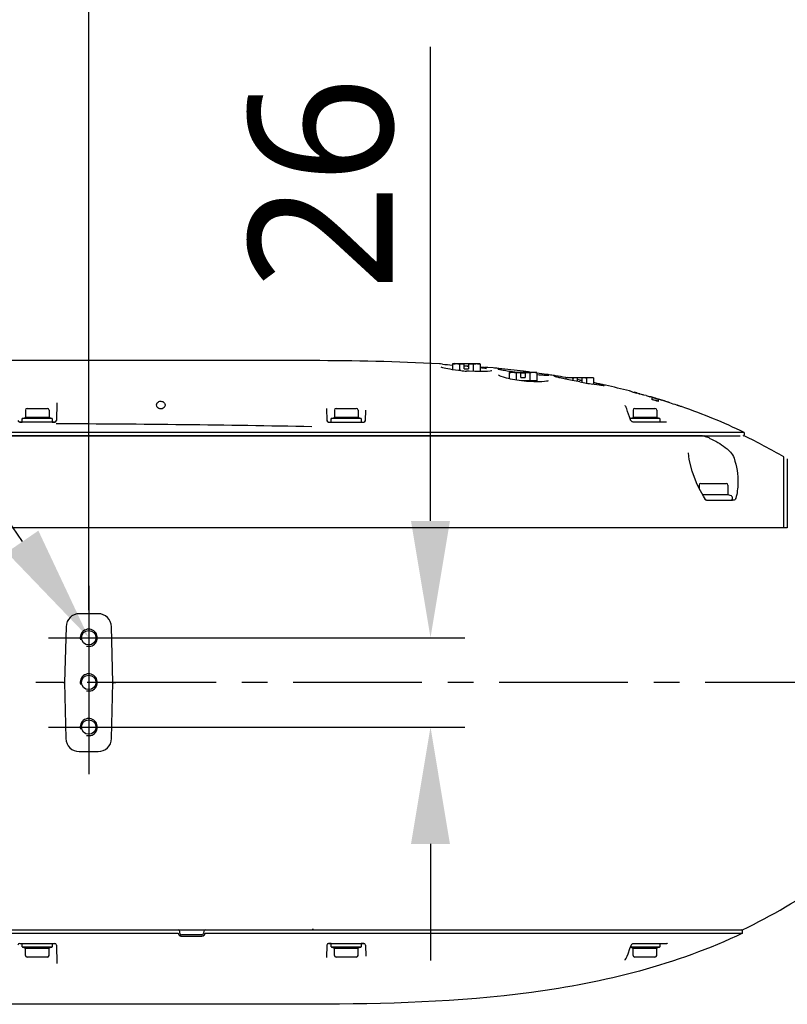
# Model space of a CAD drawing. Header units: millimetres. Extents: x 7426 to 8300, y 124 to 421.
# Tile 67 of 130: x 7999 to 8011, y 313 to 328. Entities that reach past the tile are written whole.
import ezdxf
from ezdxf import colors
from ezdxf.entities.mleader import LeaderData, LeaderLine
from ezdxf.math import Vec2, Vec3

# ---------------------------------------------------------------- set-up
doc = ezdxf.new("R2010")
doc.units = ezdxf.units.MM
doc.linetypes.add('BANKLINE1', pattern=[5.5, 4, -1.5])
doc.linetypes.add('CENTER', pattern=[0.6, 0.375, -0.075, 0.075, -0.075])
for name, color, linetype in [('00_COMPONENTS', 7, 'BANKLINE1'), ('DIM', 7, 'Continuous'), ('中心线', 7, 'Continuous'), ('外形图', 7, 'Continuous')]:
    doc.layers.add(name, color=color, linetype=linetype)
doc.styles.add('微软雅黑', font='msyh.ttc')
doc.dimstyles.new('尺寸标注_1_20比例', dxfattribs={"dimtxt": 2.1, "dimasz": 1.7, "dimexe": 0.5, "dimexo": 0.4, "dimgap": 0.5, "dimtad": 1, "dimdec": 1, "dimlfac": 20, "dimdsep": 46, "dimtxsty": '微软雅黑', "dimcen": 0.09, "dimadec": 0, "dimazin": 0, "dimtp": 0.01, "dimtm": 0.01, "dimtfac": 1, "dimtdec": 1, "dimtofl": 0, "dimtmove": 0, "dimatfit": 3, "dimfxl": 1, "dimtolj": 1, "dimarcsym": 0})

# ---------------------------------------------------------------- blocks, each defined once
blk = doc.blocks.new('*D1532')
at = {"layer": 'Defpoints', "color": 0}
for p in [(8000.371, 318.791), (8000.371, 317.491), (8005.349, 317.491)]:
    blk.add_point(p, dxfattribs=at)
at = {"layer": 'DIM', "color": 0, "lineweight": -2}
for p, q in [((8005.349, 320.491), (8005.349, 327.39)), ((8000.771, 318.791), (8005.849, 318.791)), ((8000.771, 317.491), (8005.849, 317.491)), ((8005.349, 315.791), (8005.349, 314.091))]:
    blk.add_line(p, q, dxfattribs=at)
at = {"layer": 'DIM', "color": 0}
for points in [[(8005.065, 320.491), (8005.632, 320.491), (8005.349, 318.791)], [(8005.632, 315.791), (8005.065, 315.791), (8005.349, 317.491)]]:
    blk.add_solid(points, dxfattribs=at)
at = {"layer": 'DIM', "color": 0, "insert": (8003.763, 325.401), "char_height": 2.1, "attachment_point": 5, "rotation": 90, "style": '微软雅黑'}
blk.add_mtext('\\A1;26', dxfattribs=at)
blk = doc.blocks.new('*D1537')
at = {"layer": 'Defpoints', "color": 0}
for p in [(8033.221, 338.546), (8000.371, 318.791), (8033.221, 318.791)]:
    blk.add_point(p, dxfattribs=at)
at = {"layer": 'DIM', "color": 0, "lineweight": -2}
for p, q in [((8000.371, 319.191), (8000.371, 339.046)), ((8033.221, 319.191), (8033.221, 339.046)), ((8002.071, 338.546), (8031.521, 338.546))]:
    blk.add_line(p, q, dxfattribs=at)
at = {"layer": 'DIM', "color": 0}
for points in [[(8002.071, 338.83), (8002.071, 338.263), (8000.371, 338.546)], [(8031.521, 338.263), (8031.521, 338.83), (8033.221, 338.546)]]:
    blk.add_solid(points, dxfattribs=at)
at = {"layer": 'DIM', "color": 0, "insert": (8016.796, 340.132), "char_height": 2.1, "attachment_point": 5, "style": '微软雅黑'}
blk.add_mtext('\\A1;657', dxfattribs=at)

msp = doc.modelspace()

# ---------------------------------------------------------------- linework, layer by layer
at = {"layer": '00_COMPONENTS', "linetype": 'CENTER', "ltscale": 20}
for p, q in [((8000.3711, 319.5442), (8000.3711, 316.8066)), ((7999.7876, 318.7907), (8000.9459, 318.7907)), ((7999.7876, 317.4907), (8000.9459, 317.4907))]:
    msp.add_line(p, q, dxfattribs=at)
at = {"layer": '00_COMPONENTS', "linetype": 'ByBlock', "ltscale": 20}
msp.add_line((8000.3711, 318.7907), (8000.3711, 317.4907), dxfattribs=at)
at = {"layer": '中心线', "linetype": 'CENTER', "ltscale": 5}
msp.add_line((8047.2249, 318.1407), (7984.9031, 318.1407), dxfattribs=at)
at = {"layer": '外形图', "linetype": 'Continuous'}
for p, q in [((8003.6211, 322.8251), (7995.9707, 322.8258)), ((8005.4925, 322.7763), (8005.4808, 322.7774)), ((8005.5229, 322.7733), (8005.4925, 322.7763)), ((8005.6961, 322.7806), (8005.6691, 322.7733)), ((8005.6691, 322.7806), (8006.0732, 322.7806)), ((8005.6691, 322.7733), (8005.6691, 322.6931)), ((8005.6961, 322.7806), (8005.8411, 322.7806)), ((8005.7701, 322.7733), (8005.7701, 322.681)), ((8005.873, 322.7437), (8005.8409, 322.7461)), ((8005.8411, 322.7056), (8005.8411, 322.7806)), ((8005.9012, 322.7416), (8005.873, 322.7437)), ((8005.9011, 322.7806), (8005.9011, 322.7056)), ((8005.9011, 322.7806), (8006.0461, 322.7806)), ((8005.9722, 322.7733), (8005.9722, 322.667)), ((8006.0461, 322.7806), (8006.0732, 322.7733)), ((8006.0732, 322.7733), (8006.0732, 322.6646)), ((8005.8411, 322.7056), (8005.9011, 322.7056)), ((8005.9124, 322.6696), (8005.8729, 322.6721)), ((8005.9968, 322.6659), (8005.9124, 322.6696)), ((8006.1825, 322.723), (8006.1361, 322.7259)), ((8006.217, 322.6706), (8006.1814, 322.6673)), ((8006.2633, 322.7182), (8006.1825, 322.723)), ((8006.3435, 322.7102), (8006.3304, 322.7115)), ((8006.4941, 322.6556), (8006.8982, 322.6556)), ((8006.5211, 322.6556), (8006.4941, 322.6483)), ((8006.4941, 322.6483), (8006.4941, 322.561)), ((8006.5211, 322.6556), (8006.6661, 322.6556)), ((8006.5752, 322.6556), (8006.5702, 322.6562)), ((8006.5951, 322.6483), (8006.5951, 322.5418)), ((8006.6925, 322.6402), (8006.6647, 322.6437)), ((8006.6661, 322.5806), (8006.6661, 322.6556)), ((8006.724, 322.6365), (8006.6925, 322.6402)), ((8006.7028, 322.6696), (8006.6993, 322.67)), ((8006.7275, 322.6665), (8006.7028, 322.6696)), ((8006.7261, 322.6556), (8006.7261, 322.5806)), ((8006.7261, 322.6556), (8006.8711, 322.6556)), ((8006.7965, 322.6576), (8006.777, 322.6601)), ((8006.7972, 322.6483), (8006.7972, 322.5306)), ((8006.8711, 322.6556), (8006.8982, 322.6483)), ((8006.8982, 322.6483), (8006.8982, 322.5306)), ((8006.9341, 322.6151), (8006.8982, 322.6183)), ((8007.0624, 322.6201), (8007.039, 322.6236)), ((8007.0753, 322.6182), (8007.0624, 322.6201)), ((8007.1687, 322.6037), (8007.1545, 322.6059)), ((8006.6661, 322.5806), (8006.7261, 322.5806)), ((8006.8982, 322.5306), (8006.6756, 322.5306)), ((8006.9161, 322.5155), (8006.8555, 322.5163)), ((8006.8711, 322.5161), (8006.8711, 322.5306)), ((8006.9253, 322.5155), (8006.916, 322.5155)), ((8006.9716, 322.5168), (8006.9253, 322.5155)), ((8007.0087, 322.5195), (8006.9716, 322.5168)), ((8007.0364, 322.5232), (8007.0087, 322.5195)), ((8007.364, 322.5458), (8007.3177, 322.5555)), ((8007.3191, 322.5806), (8007.7232, 322.5806)), ((8007.3461, 322.5806), (8007.3191, 322.5733)), ((8007.3191, 322.5733), (8007.3191, 322.5552)), ((8007.3461, 322.5806), (8007.4911, 322.5806)), ((8007.4148, 322.5356), (8007.364, 322.5458)), ((8007.4689, 322.5251), (8007.4148, 322.5356)), ((8007.4201, 322.5733), (8007.4201, 322.5346)), ((8007.5257, 322.5144), (8007.4689, 322.5251)), ((8007.4911, 322.5209), (8007.4911, 322.5806)), ((8007.5258, 322.5419), (8007.4921, 322.5482)), ((8007.5305, 322.541), (8007.5258, 322.5419)), ((8007.5258, 322.5417), (8007.5308, 322.5408)), ((8007.552, 322.5369), (8007.5305, 322.541)), ((8007.5308, 322.5408), (8007.5513, 322.5369)), ((8007.5511, 322.5806), (8007.5511, 322.5097)), ((8007.5511, 322.5806), (8007.6961, 322.5806)), ((8007.6222, 322.5733), (8007.6222, 322.497)), ((8007.6961, 322.5806), (8007.7232, 322.5733)), ((8007.7232, 322.5733), (8007.7232, 322.4799)), ((8007.7707, 322.4932), (8007.7569, 322.4961)), ((8007.7574, 322.4955), (8007.7632, 322.4942)), ((8007.8044, 322.4674), (8007.7697, 322.4726)), ((8007.7908, 322.489), (8007.7707, 322.4932)), ((8007.8029, 322.4864), (8007.7908, 322.489)), ((8007.8025, 322.4856), (8007.8102, 322.4839)), ((8007.8103, 322.4848), (8007.8029, 322.4864)), ((8007.8198, 322.4652), (8007.8044, 322.4674)), ((8007.8339, 322.4633), (8007.8198, 322.4652)), ((8007.8466, 322.4616), (8007.8339, 322.4633)), ((8007.8858, 322.4684), (8007.8678, 322.4724)), ((8007.8992, 322.4655), (8007.8858, 322.4684)), ((8008.2462, 322.3821), (8008.2462, 322.3822)), ((8008.3517, 322.3544), (8008.3514, 322.3544)), ((8008.3959, 322.3404), (8008.3515, 322.3525)), ((8008.4049, 322.3379), (8008.3959, 322.3404)), ((8008.3987, 322.3409), (8008.416, 322.3362)), ((8008.4421, 322.3277), (8008.4049, 322.3379)), ((8008.416, 322.3362), (8008.431, 322.3321)), ((8008.431, 322.3321), (8008.4353, 322.331)), ((8008.4452, 322.3268), (8008.4421, 322.3277)), ((8008.456, 322.3239), (8008.4452, 322.3268)), ((8008.4558, 322.3259), (8008.4558, 322.3263)), ((8008.488, 322.3151), (8008.456, 322.3239)), ((7999.9084, 322.21), (7999.9017, 321.9549)), ((8008.1849, 322.1702), (8008.1849, 322.1703)), ((8008.1849, 322.1701), (8008.1849, 322.1703)), ((8008.1858, 322.1674), (8008.1849, 322.1702)), ((8008.1893, 322.1609), (8008.1858, 322.1674)), ((8008.5644, 322.2953), (8008.5644, 322.2951)), ((8008.5779, 322.2914), (8008.5644, 322.2953)), ((8008.5762, 322.2561), (8008.5762, 322.2856)), ((8008.5858, 322.2891), (8008.5779, 322.2914)), ((8008.5939, 322.2867), (8008.5858, 322.2891)), ((8008.6278, 322.2758), (8008.6278, 322.2764)), ((8008.6526, 322.2691), (8008.668, 322.2645)), ((8008.6662, 322.2586), (8008.6662, 322.2287)), ((8008.668, 322.2645), (8008.6765, 322.2618)), ((8008.7155, 322.2491), (8008.6977, 322.2546)), ((8008.7037, 322.2532), (8008.7155, 322.2494)), ((8008.8353, 322.2093), (8008.8353, 322.2111)), ((8008.8376, 322.2105), (8008.8402, 322.2091)), ((8008.9352, 322.1787), (8008.9418, 322.1765)), ((8008.9352, 322.178), (8008.9352, 322.1761)), ((8008.9418, 322.1765), (8008.9583, 322.1709)), ((7999.4485, 322.103), (7999.4485, 321.9978)), ((7999.4735, 322.128), (7999.7685, 322.128)), ((7999.7935, 322.103), (7999.7935, 321.9978)), ((8003.8359, 322.1272), (8003.8405, 321.9549)), ((8003.9486, 322.103), (8003.9486, 321.9978)), ((8003.9736, 322.128), (8004.2686, 322.128)), ((8004.2936, 322.103), (8004.2936, 321.9978)), ((8004.4017, 321.9549), (8004.4056, 322.1036)), ((8008.1893, 322.161), (8008.1893, 322.1609)), ((8008.1919, 322.1568), (8008.1893, 322.161)), ((8008.1981, 322.1455), (8008.1919, 322.1568)), ((8008.2202, 322.0859), (8008.2067, 322.125)), ((8008.247, 322.007), (8008.2202, 322.0859)), ((8008.2987, 322.103), (8008.2987, 321.9978)), ((8008.3237, 322.128), (8008.6187, 322.128)), ((8008.6437, 322.103), (8008.6437, 321.9978)), ((8009.0042, 322.1551), (8009.0042, 322.1544)), ((8009.0127, 322.1523), (8009.0044, 322.1552)), ((7999.8767, 321.9305), (7999.3654, 321.9305)), ((7999.3654, 321.9305), (7999.401, 321.9305)), ((7999.401, 321.9305), (7999.401, 321.9805)), ((7999.841, 321.9805), (7999.401, 321.9805)), ((7999.841, 321.9305), (7999.401, 321.9305)), ((7999.4109, 321.9841), (7999.4485, 321.9978)), ((7999.7935, 321.9978), (7999.4485, 321.9978)), ((7999.8312, 321.9841), (7999.7935, 321.9978)), ((7999.841, 321.9805), (7999.841, 321.9305)), ((7999.841, 321.9305), (7999.8767, 321.9305)), ((8003.8655, 321.9305), (8004.3768, 321.9305)), ((8003.9011, 321.9305), (8003.9011, 321.9805)), ((8004.3411, 321.9805), (8003.9011, 321.9805)), ((8003.911, 321.9841), (8003.9486, 321.9978)), ((8004.2936, 321.9978), (8003.9486, 321.9978)), ((8004.3312, 321.9841), (8004.2936, 321.9978)), ((8004.3411, 321.9805), (8004.3411, 321.9305)), ((8008.2614, 321.9635), (8008.247, 322.007)), ((8008.6912, 321.9805), (8008.2558, 321.9805)), ((8008.261, 321.9841), (8008.2987, 321.9978)), ((8008.263, 321.9594), (8008.2614, 321.9635)), ((8008.2772, 321.9409), (8008.2713, 321.9468)), ((8008.2846, 321.9358), (8008.2772, 321.9409)), ((8008.293, 321.932), (8008.2846, 321.9358)), ((8008.3012, 321.9305), (8008.293, 321.932)), ((8008.6437, 321.9978), (8008.2987, 321.9978)), ((8008.7845, 321.9305), (8008.3013, 321.9305)), ((8008.6912, 321.9305), (8008.3026, 321.9305)), ((8008.6813, 321.9841), (8008.6437, 321.9978)), ((8008.6912, 321.9805), (8008.6912, 321.9305)), ((8009.9159, 321.7805), (7988.5649, 321.7805)), ((8009.9159, 321.7805), (8009.9159, 321.7455)), ((8009.3104, 321.7305), (7988.5805, 321.7305)), ((7988.582, 321.7305), (8009.8568, 321.7305)), ((7999.496, 321.7305), (7999.5327, 321.7305)), ((7999.7194, 321.7305), (7999.746, 321.7305)), ((8000.1159, 321.7305), (8000.0024, 321.7305)), ((8000.0024, 321.7305), (8000.1159, 321.7305)), ((8000.9277, 321.7305), (8000.7027, 321.7305)), ((8001.0973, 321.7305), (8001.1035, 321.7305)), ((8002.8473, 321.7305), (8003.4949, 321.7305)), ((8003.9961, 321.7305), (8004.0327, 321.7305)), ((8004.2194, 321.7305), (8004.2461, 321.7305)), ((8004.8114, 321.7305), (8004.472, 321.7305)), ((8005.6468, 321.7305), (8005.2823, 321.7305)), ((8008.3462, 321.7305), (8008.3828, 321.7305)), ((8008.5695, 321.7305), (8008.5962, 321.7305)), ((8009.0525, 321.7305), (8009.1515, 321.7305)), ((8009.3627, 321.716), (8009.3696, 321.7133)), ((8009.5523, 321.7305), (8009.8583, 321.7305)), ((8009.1091, 321.4802), (8009.1091, 321.4802)), ((8010.4962, 320.3907), (8010.4962, 321.4221)), ((8010.5462, 321.3926), (8010.5462, 320.3907)), ((8009.2597, 320.9724), (8009.2249, 321.0457)), ((8009.2862, 321.0383), (8009.6562, 321.0383)), ((8009.3268, 320.8493), (8009.2597, 320.9724)), ((8009.2612, 321.0133), (8009.2612, 320.9697)), ((8009.6812, 321.0133), (8009.6812, 320.8726)), ((8009.6812, 320.8726), (8009.3141, 320.8726)), ((8009.3555, 320.8024), (8009.3268, 320.8493)), ((8009.7486, 320.7908), (8009.3757, 320.7908)), ((8009.7313, 320.8543), (8009.6812, 320.8726)), ((8009.7412, 320.8402), (8009.7412, 320.8058)), ((8010.4962, 320.3907), (7996.9853, 320.3907)), ((8010.5462, 320.3907), (8009.787, 320.3907)), ((8000.5078, 319.1407), (8000.2343, 319.1407)), ((8000.0403, 318.9519), (8000.0184, 318.1381)), ((8000.7237, 318.1381), (8000.7018, 318.9519)), ((8000.0154, 318.1351), (8000.0184, 318.1381)), ((8000.0184, 318.1381), (8000.0392, 317.3231)), ((8000.7029, 317.3231), (8000.7237, 318.1381)), ((8000.7264, 318.1353), (8000.7237, 318.1381)), ((8000.2329, 317.1341), (8000.5092, 317.1341)), ((7988.2952, 314.5407), (8005.1136, 314.5407)), ((7988.5652, 314.4907), (8001.6729, 314.4907)), ((8001.6974, 314.49), (8001.6967, 314.5163)), ((8001.7221, 314.4481), (8002.0195, 314.4481)), ((8002.0198, 314.4657), (8001.7224, 314.4657)), ((8002.0454, 314.5163), (8002.0448, 314.49)), ((8002.0687, 314.4907), (8005.1132, 314.4907)), ((8003.6333, 314.5415), (8003.6351, 314.554)), ((8003.6333, 314.5415), (8003.6395, 314.5407)), ((8003.6395, 314.5407), (8003.6413, 314.5531)), ((8005.1133, 314.4907), (8009.8946, 314.4907)), ((8005.1136, 314.5407), (8009.8946, 314.5407)), ((8009.8946, 314.4907), (8009.8946, 314.5257)), ((7999.3654, 314.3407), (7999.8767, 314.3407)), ((7999.401, 314.2907), (7999.401, 314.3407)), ((7999.401, 314.2907), (7999.841, 314.2907)), ((7999.4109, 314.2871), (7999.4485, 314.2734)), ((7999.8312, 314.2871), (7999.7935, 314.2734)), ((7999.841, 314.3407), (7999.841, 314.2907)), ((7999.9017, 314.3163), (7999.9086, 314.052)), ((7999.9018, 314.3108), (7999.9086, 314.052)), ((8003.8405, 314.3163), (8003.8357, 314.1352)), ((8003.9011, 314.3407), (8003.8655, 314.3407)), ((8003.8655, 314.3407), (8004.3768, 314.3407)), ((8003.9011, 314.2907), (8003.9011, 314.3407)), ((8003.9011, 314.3407), (8004.3411, 314.3407)), ((8003.9011, 314.2907), (8004.3411, 314.2907)), ((8003.911, 314.2871), (8003.9486, 314.2734)), ((8004.3312, 314.2871), (8004.2936, 314.2734)), ((8004.3411, 314.3407), (8004.3411, 314.2907)), ((8004.3768, 314.3407), (8004.3411, 314.3407)), ((8004.4017, 314.3163), (8004.4059, 314.1577)), ((8008.2546, 314.2668), (8008.2709, 314.3116)), ((8008.2619, 314.2868), (8008.2987, 314.2734)), ((8008.2633, 314.2907), (8008.6912, 314.2907)), ((8008.3077, 314.3407), (8008.7912, 314.3407)), ((8008.3078, 314.3407), (8008.6912, 314.3407)), ((8008.6813, 314.2871), (8008.6437, 314.2734)), ((8008.6912, 314.3407), (8008.6912, 314.2907)), ((7999.4485, 314.1682), (7999.4485, 314.2734)), ((7999.4485, 314.2734), (7999.7935, 314.2734)), ((7999.7685, 314.1432), (7999.4735, 314.1432)), ((7999.7935, 314.1682), (7999.7935, 314.2734)), ((8003.9486, 314.1682), (8003.9486, 314.2734)), ((8003.9486, 314.2734), (8004.2936, 314.2734)), ((8004.2686, 314.1432), (8003.9736, 314.1432)), ((8004.2936, 314.1682), (8004.2936, 314.2734)), ((8008.2035, 314.1349), (8008.2127, 314.1549)), ((8008.2127, 314.1549), (8008.2258, 314.1896)), ((8008.2258, 314.1896), (8008.2546, 314.2668)), ((8008.2987, 314.1682), (8008.2987, 314.2734)), ((8008.2987, 314.2734), (8008.6437, 314.2734)), ((8008.6187, 314.1432), (8008.3237, 314.1432)), ((8008.6437, 314.1682), (8008.6437, 314.2734)), ((8008.1848, 314.0995), (8008.1851, 314.102)), ((8008.1848, 314.0995), (8008.1848, 314.0996)), ((8008.1851, 314.102), (8008.193, 314.1178)), ((8008.193, 314.1178), (8008.1961, 314.1224)), ((8008.1961, 314.1224), (8008.202, 314.1321)), ((8008.202, 314.1321), (8008.2035, 314.1349)), ((8003.6211, 313.4564), (7995.8702, 313.4556))]:
    msp.add_line(p, q, dxfattribs=at)
for points in [[(8005.7929, 322.6787), (8005.7552, 322.6825), (8005.7114, 322.6875), (8005.6707, 322.6928), (8005.6338, 322.6983), (8005.6009, 322.7038), (8005.5724, 322.7091), (8005.5484, 322.7143), (8005.529, 322.7191), (8005.5144, 322.7235), (8005.5044, 322.7271), (8005.5027, 322.7279)], [(8006.1814, 322.6673), (8006.1326, 322.6652), (8006.0708, 322.6645), (8005.9968, 322.6659)], [(8006.2428, 322.6755), (8006.2385, 322.6743), (8006.217, 322.6706)], [(8006.3904, 322.6853), (8006.3762, 322.6881), (8006.3638, 322.6907), (8006.3533, 322.693), (8006.3446, 322.6951), (8006.3377, 322.6969), (8006.3326, 322.6984), (8006.3293, 322.6995)], [(8006.4131, 322.5822), (8006.3795, 322.5934), (8006.3548, 322.6036), (8006.3397, 322.6117), (8006.3371, 322.6135)], [(8006.5702, 322.6562), (8006.5421, 322.6603), (8006.5154, 322.6642), (8006.4902, 322.6681), (8006.4666, 322.6719), (8006.4448, 322.6755), (8006.4248, 322.679), (8006.4067, 322.6822), (8006.3904, 322.6853)], [(8007.0055, 322.6098), (8006.9899, 322.6109), (8006.9728, 322.6121), (8006.9542, 322.6135), (8006.9341, 322.6151)], [(8007.0321, 322.6084), (8007.0196, 322.609), (8007.0055, 322.6098)], [(8007.0735, 322.6079), (8007.0733, 322.6079), (8007.0709, 322.6077), (8007.0664, 322.6075), (8007.0603, 322.6075), (8007.0524, 322.6076), (8007.043, 322.6079), (8007.0321, 322.6084)], [(8007.2114, 322.5795), (8007.199, 322.5826), (8007.188, 322.5854), (8007.1786, 322.5879), (8007.1706, 322.5901), (8007.1641, 322.5921), (8007.1589, 322.5937), (8007.1552, 322.595), (8007.1529, 322.5959)], [(8006.5124, 322.5567), (8006.5038, 322.5586), (8006.4548, 322.5704), (8006.4131, 322.5822)], [(8006.8555, 322.5163), (8006.7449, 322.5228), (8006.6381, 322.5347), (8006.5438, 322.5503), (8006.5124, 322.5567)], [(8007.0608, 322.5298), (8007.0612, 322.5302), (8007.0544, 322.5274), (8007.0364, 322.5232)], [(8007.3177, 322.5555), (8007.2764, 322.5645), (8007.2579, 322.5686), (8007.2409, 322.5725), (8007.2254, 322.5761), (8007.2114, 322.5795)], [(8007.7697, 322.4726), (8007.7305, 322.4787), (8007.7107, 322.482)], [(8007.8763, 322.4581), (8007.8678, 322.459), (8007.8579, 322.4602), (8007.8466, 322.4616)], [(8008.2067, 322.125), (8008.199, 322.1436), (8008.1981, 322.1455)], [(8004.0881, 321.9215), (8004.081, 321.9217), (8004.0738, 321.9232)], [(8008.2713, 321.9468), (8008.2665, 321.9531), (8008.263, 321.9594)], [(8009.3411, 321.7256), (8009.3348, 321.7299), (8009.3319, 321.7305)], [(8009.3411, 321.7256), (8009.3456, 321.7233), (8009.3507, 321.721), (8009.3564, 321.7185), (8009.3627, 321.716)], [(8009.2249, 321.0457), (8009.1586, 321.2163), (8009.1177, 321.3841), (8009.1091, 321.4802)], [(8008.2709, 314.3116), (8008.2727, 314.3157), (8008.2768, 314.3224), (8008.2824, 314.3287), (8008.2892, 314.3342)], [(8008.2892, 314.3342), (8008.2974, 314.3385), (8008.3057, 314.3406), (8008.3077, 314.3407)], [(8008.7996, 314.3453), (8008.7967, 314.3429), (8008.7938, 314.3413), (8008.7912, 314.3407)]]:
    msp.add_lwpolyline(points, dxfattribs=at)
for centre in [(8000.3711, 318.7907), (8000.3711, 318.1407), (8000.3711, 317.4907)]:
    msp.add_circle(centre, 0.105, dxfattribs=at)
for centre, radius, start, end in [((8006.92, 337.275), 14.5688, 264.49728, 265.06504), ((8005.7037, 322.5253), 0.2567, 75.00618, 77.18201), ((8005.4381, 316.8595), 5.8983, 85.4956, 85.77177), ((8006.0386, 322.5253), 0.2567, 102.81799, 104.99382), ((8006.0937, 325.8571), 3.1928, 264.58359, 266.03427), ((8007.8499, 350.3361), 27.6634, 266.31847, 266.44821), ((8004.6135, 305.7284), 17.0697, 84.22725, 84.45373), ((8004.7302, 306.846), 15.946, 82.90674, 84.19338), ((8006.5287, 322.4003), 0.2567, 75.00618, 77.18201), ((8004.8537, 307.8596), 14.925, 82.5962, 82.7878), ((8006.8636, 322.4003), 0.2567, 102.81799, 104.99382), ((8004.9685, 308.707), 14.0698, 81.53773, 82.119), ((8005.0469, 309.2319), 13.539, 81.04456, 81.38354), ((8005.116, 309.6663), 13.0993, 80.31362, 80.98417), ((8007.3537, 322.3253), 0.2567, 75.00618, 77.18201), ((8009.2529, 331.8257), 9.4702, 259.49158, 260.63369), ((8007.6886, 322.3253), 0.2567, 102.81799, 104.99382), ((8005.3817, 311.1051), 11.636, 78.22176, 78.38959), ((8006.2976, 315.6686), 6.9812, 77.92957, 78.20747), ((8006.6169, 317.1579), 5.458, 77.56141, 77.87656), ((8006.7954, 317.969), 4.6276, 77.43021, 77.55654), ((8005.4345, 311.3546), 11.381, 77.65429, 77.95063), ((8005.5576, 311.9013), 10.8206, 75.61221, 77.50185), ((8013.6942, 342.0207), 20.381, 254.61455, 254.80279), ((8005.7159, 312.5189), 10.1827, 74.99415, 75.19924), ((8011.2409, 332.3434), 10.3993, 254.64985, 254.83992), ((8009.276, 325.0874), 2.882, 254.81948, 255.32011), ((8005.9079, 313.2277), 9.4428, 73.39579, 73.58654), ((8005.9109, 313.237), 9.4082, 73.35179, 73.54329), ((8006.1218, 314.0463), 8.5689, 72.7266, 73.35576), ((8005.8597, 313.029), 9.653, 73.36366, 73.54578), ((8005.9237, 313.2804), 9.3878, 73.20462, 73.39579), ((8005.9262, 313.2882), 9.3548, 73.15991, 73.35179), ((8005.8925, 313.1436), 9.533, 72.88697, 73.32624), ((8005.9392, 313.3317), 9.3342, 73.01307, 73.20462), ((8005.9414, 313.3384), 9.3023, 72.96766, 73.15991), ((8007.6565, 318.9776), 3.439, 72.27136, 72.74698), ((8008.3221, 320.9111), 1.3952, 73.31497, 73.65663), ((8005.9235, 313.2394), 9.433, 72.52292, 72.78372), ((8005.9478, 313.3219), 9.3464, 72.00449, 72.77477), ((8005.9429, 313.3009), 9.3685, 72.27189, 72.5229), ((8005.9617, 313.3595), 9.307, 72.0153, 72.27189), ((8006.0159, 313.5461), 9.1104, 71.31067, 71.97285), ((8008.0181, 319.3796), 2.9446, 70.95558, 71.85424), ((8007.9882, 319.3013), 3.0292, 70.40387, 71.32139), ((8005.4174, 311.8184), 10.9406, 70.86209, 71.0018), ((7999.4735, 322.103), 0.025, 90, 180), ((7999.7685, 322.103), 0.025, 0, 90), ((8003.9736, 322.103), 0.025, 90, 180), ((8004.2686, 322.103), 0.025, 0, 90), ((8008.3237, 322.103), 0.025, 90, 180), ((8008.6187, 322.103), 0.025, 0, 90), ((8006.2014, 314.0391), 8.5864, 64.36744, 70.88873), ((7999.3654, 321.9555), 0.025, 181.5, 270), ((7999.416, 321.97), 0.015, 110, 135.55634), ((7999.826, 321.97), 0.015, 44.44366, 70), ((7999.8767, 321.9555), 0.025, 270, 358.5), ((7999.8767, 321.9555), 0.025, 297.26504, 329), ((7998.4941, 33.9028), 288.0059, 88.980464, 89.720939), ((8003.8655, 321.9555), 0.025, 181.5, 211), ((8003.8655, 321.9555), 0.025, 181.5, 270), ((8003.9161, 321.97), 0.015, 110, 135.55634), ((8004.3261, 321.97), 0.015, 44.44366, 70), ((8004.3768, 321.9555), 0.025, 270, 358.5), ((8004.3768, 321.9555), 0.025, 328.46747, 358.5), ((8008.2662, 321.97), 0.015, 110, 134.28423), ((8008.6762, 321.97), 0.015, 44.44366, 70), ((8009.9009, 321.7455), 0.015, 270, 0), ((8009.0239, 320.803), 0.9737, 66.09387, 69.20533), ((8006.4012, 314.4187), 8.1127, 59.68403, 64.29831), ((8009.2862, 321.0133), 0.025, 90, 180), ((8009.6562, 321.0133), 0.025, 0, 90), ((8009.7262, 320.8058), 0.015, 288, 0), ((8009.7262, 320.8402), 0.015, 0, 70), ((8009.1917, 320.993), 0.628, 343.56685, 344.05009), ((8000.3711, 318.7907), 0.125, 255, 195), ((8000.3711, 318.1407), 0.125, 255, 195), ((8000.3711, 317.4907), 0.125, 255, 195), ((8006.4457, 321.7759), 8.0152, 295.48582, 305.58699), ((8001.6717, 314.5157), 0.025, 1.5, 90), ((8001.7224, 314.4907), 0.025, 181.5, 270), ((8002.0198, 314.4907), 0.025, 270, 358.5), ((8002.0704, 314.5157), 0.025, 90, 178.5), ((8009.8796, 314.5257), 0.015, 0, 90), ((7999.3654, 314.3157), 0.025, 90, 178.5), ((7999.416, 314.3012), 0.015, 224.44366, 250), ((7999.826, 314.3012), 0.015, 290, 315.55634), ((7999.8767, 314.3157), 0.025, 1.5, 90), ((8003.8655, 314.3157), 0.025, 90, 178.5), ((8003.8655, 314.3157), 0.025, 90, 178.5), ((8003.9161, 314.3012), 0.015, 224.44366, 250), ((8004.3261, 314.3012), 0.015, 290, 315.55634), ((8004.3768, 314.3157), 0.025, 1.5, 90), ((8004.3768, 314.3157), 0.025, 1.5, 90), ((8008.6762, 314.3012), 0.015, 290, 315.55634), ((7999.4735, 314.1682), 0.025, 180, 270), ((7999.7685, 314.1682), 0.025, 270, 0), ((8003.9736, 314.1682), 0.025, 180, 270), ((8004.2686, 314.1682), 0.025, 270, 0), ((8008.3237, 314.1682), 0.025, 180, 270), ((8008.6187, 314.1682), 0.025, 270, 0)]:
    msp.add_arc(centre, radius, start, end, dxfattribs=at)
for centre, major_axis, ratio, start_param, end_param in [((8000.2343, 318.9467), (0.1941, 0), 0.999675, 1.5707963, 3.1147541), ((8000.5078, 318.9467), (0.1941, 0), 0.999675, 0.0268385, 1.5707963), ((8000.2332, 317.3284), (0.0851, 0.1747), 0.998305, -4.2328226, -2.6888648), ((8000.5089, 317.3284), (-0.0851, 0.1747), 0.998305, -3.5943205, -2.0503627)]:
    msp.add_ellipse(centre, major_axis=major_axis, ratio=ratio, start_param=start_param, end_param=end_param, dxfattribs=at)
for points in [[(8005.4808, 322.7774), (8004.8616, 322.8122), (8004.2412, 322.8227), (8003.6211, 322.8251)], [(8005.6691, 322.7733), (8005.678, 322.7757), (8005.6871, 322.7777), (8005.6963, 322.7789)], [(8005.6963, 322.7789), (8005.704, 322.78), (8005.7118, 322.7806), (8005.7196, 322.7806)], [(8005.7701, 322.7733), (8005.7937, 322.7765), (8005.8174, 322.7788), (8005.8411, 322.7799)], [(8005.9011, 322.7799), (8005.9249, 322.7788), (8005.9486, 322.7765), (8005.9722, 322.7733)], [(8006.0744, 322.7231), (8006.104, 322.7196), (8006.1337, 322.7159), (8006.1633, 322.7113)], [(8006.4941, 322.6483), (8006.503, 322.6507), (8006.5121, 322.6527), (8006.5213, 322.6539)], [(8006.5213, 322.6539), (8006.529, 322.655), (8006.5368, 322.6556), (8006.5446, 322.6556)], [(8006.5951, 322.6483), (8006.6187, 322.6515), (8006.6424, 322.6538), (8006.6661, 322.6549)], [(8006.7261, 322.6549), (8006.7499, 322.6538), (8006.7736, 322.6515), (8006.7972, 322.6483)], [(8007.3191, 322.5733), (8007.328, 322.5757), (8007.3371, 322.5777), (8007.3463, 322.5789)], [(8007.3463, 322.5789), (8007.354, 322.58), (8007.3618, 322.5806), (8007.3696, 322.5806)], [(8007.4201, 322.5733), (8007.4437, 322.5765), (8007.4674, 322.5788), (8007.4911, 322.5799)], [(8007.5511, 322.5799), (8007.5749, 322.5788), (8007.5986, 322.5765), (8007.6222, 322.5733)], [(8009.717, 321.4942), (8009.7411, 321.47), (8009.7595, 321.439), (8009.7703, 321.4066)], [(8009.7703, 321.4066), (8009.8094, 321.2893), (8009.8277, 321.1635), (8009.8255, 321.0398)], [(8009.8255, 321.0398), (8009.8243, 320.966), (8009.8158, 320.8914), (8009.7955, 320.8204)], [(8009.794, 320.8153), (8009.7903, 320.8027), (8009.7754, 320.7921), (8009.7623, 320.7921)], [(8009.6822, 318.1407), (8009.6563, 318.1412), (8009.6304, 318.1399), (8009.6045, 318.1412)], [(8002.0195, 314.4481), (8002.0319, 314.4481), (8002.0454, 314.4536), (8002.0536, 314.4628)]]:
    msp.add_open_spline(points, degree=3, dxfattribs=at)
for points, knots in [([(8005.7196, 322.7806), (8005.723, 322.7806), (8005.7368, 322.7801), (8005.7505, 322.7779), (8005.7606, 322.7756)], [0, 0, 0, 0, 0.2485781, 1, 1, 1, 1]), ([(8005.9816, 322.7756), (8005.985, 322.7764), (8005.9985, 322.7792), (8006.0124, 322.7806), (8006.0227, 322.7806)], [0, 0, 0, 0, 0.2523232, 1, 1, 1, 1]), ([(8006.0227, 322.7806), (8006.0269, 322.7806), (8006.044, 322.7799), (8006.0608, 322.7766), (8006.0732, 322.7733)], [0, 0, 0, 0, 0.2479706, 1, 1, 1, 1]), ([(8006.5446, 322.6556), (8006.548, 322.6556), (8006.5618, 322.6551), (8006.5755, 322.6529), (8006.5856, 322.6506)], [0, 0, 0, 0, 0.2485781, 1, 1, 1, 1]), ([(8006.8066, 322.6506), (8006.81, 322.6514), (8006.8235, 322.6542), (8006.8374, 322.6556), (8006.8477, 322.6556)], [0, 0, 0, 0, 0.2523232, 1, 1, 1, 1]), ([(8006.8477, 322.6556), (8006.8519, 322.6556), (8006.869, 322.6549), (8006.8858, 322.6516), (8006.8982, 322.6483)], [0, 0, 0, 0, 0.2479706, 1, 1, 1, 1]), ([(8007.3696, 322.5806), (8007.373, 322.5806), (8007.3868, 322.5801), (8007.4005, 322.5779), (8007.4106, 322.5756)], [0, 0, 0, 0, 0.2485781, 1, 1, 1, 1]), ([(8007.6316, 322.5756), (8007.635, 322.5764), (8007.6486, 322.5792), (8007.6624, 322.5806), (8007.6727, 322.5806)], [0, 0, 0, 0, 0.2523232, 1, 1, 1, 1]), ([(8007.6727, 322.5806), (8007.6769, 322.5806), (8007.694, 322.5799), (8007.7108, 322.5766), (8007.7232, 322.5733)], [0, 0, 0, 0, 0.2479706, 1, 1, 1, 1]), ([(8008.2485, 322.3812), (8008.2479, 322.3814), (8008.2473, 322.3817), (8008.2462, 322.3819), (8008.2462, 322.3821)], [0, 0, 0, 0, 0.7516497, 1, 1, 1, 1]), ([(8008.2869, 322.3701), (8008.2819, 322.3715), (8008.2691, 322.3751), (8008.2562, 322.3786), (8008.2485, 322.3812)], [0, 0, 0, 0, 0.3911634, 1, 1, 1, 1]), ([(8008.3514, 322.3544), (8008.3509, 322.3544), (8008.3822, 322.3454), (8008.3833, 322.3451), (8008.3987, 322.3409)], [0, 0, 0, 0, 0.0301283, 1, 1, 1, 1]), ([(8008.4424, 322.3291), (8008.4462, 322.3281), (8008.4585, 322.3246), (8008.4516, 322.327), (8008.4505, 322.3273)], [0, 0, 0, 0, 0.7733526, 1, 1, 1, 1]), ([(8001.3586, 322.1795), (8001.3586, 322.1995), (8001.3828, 322.2287), (8001.4119, 322.2331), (8001.4211, 322.2331)], [0, 0, 0, 0, 0.6861282, 1, 1, 1, 1]), ([(8001.4211, 322.121), (8001.4117, 322.121), (8001.3814, 322.1275), (8001.3586, 322.1586), (8001.3586, 322.1795)], [0, 0, 0, 0, 0.3087449, 1, 1, 1, 1]), ([(8001.4211, 322.2331), (8001.4303, 322.233), (8001.4595, 322.2282), (8001.4835, 322.1989), (8001.4835, 322.1788)], [0, 0, 0, 0, 0.3138097, 1, 1, 1, 1]), ([(8001.4835, 322.1788), (8001.4835, 322.1723), (8001.4786, 322.1421), (8001.4446, 322.1209), (8001.4211, 322.121)], [0, 0, 0, 0, 0.2160121, 1, 1, 1, 1]), ([(8008.5644, 322.2951), (8008.5644, 322.2937), (8008.5542, 322.2994), (8008.5506, 322.2982), (8008.5456, 322.2995)], [0, 0, 0, 0, 0.2097491, 1, 1, 1, 1]), ([(8008.6278, 322.2765), (8008.6319, 322.2753), (8008.6402, 322.2729), (8008.6485, 322.2704), (8008.6526, 322.2691)], [0, 0, 0, 0, 0.4995546, 1, 1, 1, 1]), ([(8009.4185, 321.6932), (8009.4475, 321.6804), (8009.5547, 321.6269), (8009.6547, 321.5567), (8009.717, 321.4942)], [0, 0, 0, 0, 0.2642695, 1, 1, 1, 1]), ([(8009.3528, 320.7977), (8009.351, 320.7987), (8009.3473, 320.8009), (8009.3438, 320.8033), (8009.3421, 320.8046)], [0, 0, 0, 0, 0.502801, 1, 1, 1, 1]), ([(8009.3757, 320.7908), (8009.3719, 320.7908), (8009.3638, 320.7924), (8009.3565, 320.7957), (8009.3528, 320.7977)], [0, 0, 0, 0, 0.4803577, 1, 1, 1, 1]), ([(8009.7623, 320.7921), (8009.7602, 320.7921), (8009.756, 320.7926), (8009.7519, 320.794), (8009.7499, 320.7949)], [0, 0, 0, 0, 0.490838, 1, 1, 1, 1]), ([(8000.0154, 318.1355), (8000.0129, 318.133), (7999.9977, 318.1439), (7999.9854, 318.1389), (7999.9757, 318.1376)], [0, 0, 0, 0, 0.2639567, 1, 1, 1, 1]), ([(8000.7265, 318.1349), (8000.729, 318.1323), (8000.7443, 318.1443), (8000.757, 318.139), (8000.7668, 318.1376)], [0, 0, 0, 0, 0.2676759, 1, 1, 1, 1]), ([(8001.6729, 314.4907), (8001.6736, 314.4894), (8001.6749, 314.4867), (8001.6762, 314.484), (8001.6768, 314.4827)], [0, 0, 0, 0, 0.4983237, 1, 1, 1, 1]), ([(8001.6768, 314.4827), (8001.6785, 314.479), (8001.6818, 314.4716), (8001.6862, 314.4648), (8001.689, 314.4619)], [0, 0, 0, 0, 0.5042467, 1, 1, 1, 1]), ([(8001.689, 314.4619), (8001.6897, 314.4611), (8001.6912, 314.4596), (8001.6928, 314.4583), (8001.6937, 314.4576)], [0, 0, 0, 0, 0.4974808, 1, 1, 1, 1]), ([(8001.6937, 314.4576), (8001.6966, 314.4554), (8001.703, 314.4517), (8001.7101, 314.4495), (8001.7137, 314.4489)], [0, 0, 0, 0, 0.4980648, 1, 1, 1, 1]), ([(8001.7137, 314.4489), (8001.7151, 314.4486), (8001.7179, 314.4482), (8001.7207, 314.4481), (8001.7221, 314.4481)], [0, 0, 0, 0, 0.5039207, 1, 1, 1, 1]), ([(8002.0536, 314.4628), (8002.056, 314.4656), (8002.0601, 314.472), (8002.0631, 314.4788), (8002.0646, 314.4822)], [0, 0, 0, 0, 0.4963955, 1, 1, 1, 1]), ([(8002.0646, 314.4822), (8002.0653, 314.4837), (8002.0666, 314.4865), (8002.068, 314.4893), (8002.0687, 314.4907)], [0, 0, 0, 0, 0.5015037, 1, 1, 1, 1]), ([(8009.8946, 314.4907), (8008.9334, 314.0318), (8006.8214, 313.507), (8004.6883, 313.4605), (8003.6211, 313.4564)], [0, 0, 0, 0, 0.4995095, 1, 1, 1, 1])]:
    msp.add_open_spline(points, degree=3, knots=knots, dxfattribs=at)

# ---------------------------------------------------------------- dimensions: what is measured, and where the dimension line sits
at = {"layer": 'DIM'}
dim = msp.add_linear_dim(base=(8033.2215, 338.5463), p1=(8000.3711, 318.7907), p2=(8033.2215, 318.7907), dimstyle='尺寸标注_1_20比例', dxfattribs=at)
dim.commit()
dim.dimension.update_dxf_attribs({"geometry": '*D1537', "text_midpoint": (8016.7963, 340.1322)})
dim = msp.add_linear_dim(base=(8005.3485, 317.4907), p1=(8000.3711, 318.7907), p2=(8000.3711, 317.4907), angle=90, dimstyle='尺寸标注_1_20比例', dxfattribs=at)
dim.commit()
dim.dimension.update_dxf_attribs({"geometry": '*D1532', "text_midpoint": (8005.3485, 325.4008), "dimtype": 160})

# ---------------------------------------------------------------- leaders
at = {"layer": '外形图'}
ml = msp.add_multileader_mtext('Standard', dxfattribs=at)
ml.set_content('3×M5{\\A1;\\C256;深度12}', style='微软雅黑')
ml.set_leader_properties()
ml.build(insert=Vec2(0, 0))
ml.multileader.update_dxf_attribs({"text_left_attachment_type": 5, "text_right_attachment_type": 5, "dogleg_length": 0.1667, "arrow_head_size": 1.7})
ctx = ml.context
ctx.base_point, ctx.char_height, ctx.arrow_head_size, ctx.landing_gap_size, ctx.plane_origin = Vec3(7978.1181, 325.9425), 2.1, 1.7, 0.3333, Vec3(8000.3711, 317.4907)
ctx.left_attachment, ctx.right_attachment, ctx.text_align_type = 5, 5, 2
notes = []
notes.append((ctx, [(0, (1, 1, 0), (7995.4491, 325.9425), (-1, 0), 0.1667, [(0, [(8000.3711, 318.7907)], 0, [])])]))
ctx.mtext.insert, ctx.mtext.alignment, ctx.mtext.flow_direction = Vec3(7994.9491, 328.6593), 3, 5
for ctx, leaders in notes:
    for number, flags, end, landing, length, lines in leaders:
        leader = LeaderData()
        leader.index, (leader.has_last_leader_line, leader.has_dogleg_vector, leader.attachment_direction) = number, flags
        leader.last_leader_point, leader.dogleg_vector, leader.dogleg_length = Vec3(end), Vec3(landing), length
        for number, points, colour, breaks in lines:
            line = LeaderLine()
            line.index, line.vertices, line.color, line.breaks = number, Vec3.list(points), colors.encode_raw_color(colour), breaks
            leader.lines.append(line)
        ctx.leaders.append(leader)

doc.saveas('drawing.dxf')
